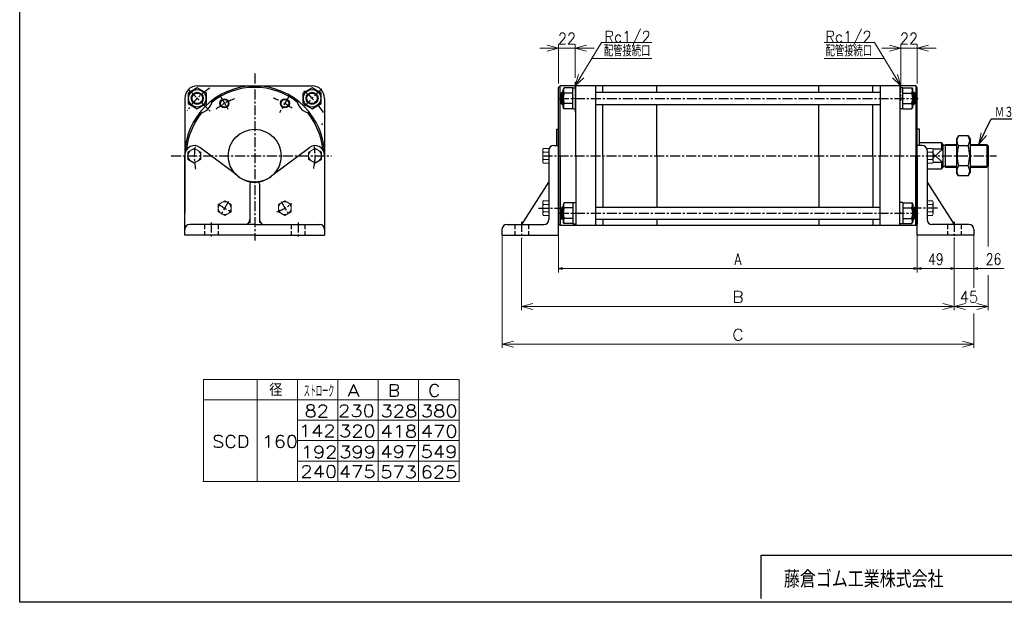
# Model space of a CAD drawing. Header units: millimetres. Extents: x -985 to 985, y -705 to 705.
# Tile 1 of 3: x -985 to 319, y -674 to 97. Entities that reach past the tile are written whole.
import ezdxf
from ezdxf.enums import TextEntityAlignment as Align

# ---------------------------------------------------------------- set-up
doc = ezdxf.new("R2010")
doc.units = ezdxf.units.MM
doc.header["$LTSCALE"] = 0.416667
doc.header["$PDSIZE"] = 1
for name, pattern in [('CENTER', [50.8, 31.75, -6.35, 6.35, -6.35]), ('DASHED', [19.05, 12.7, -6.35]), ('DIVIDE', [31.75, 12.7, -6.35, 0, -6.35, 0, -6.35])]:
    doc.linetypes.add(name, pattern=pattern)
doc.layers.add('ZUWAKU', color=7, linetype='Continuous')
doc.styles.add('dcStyle0', font='txt.shx', dxfattribs={"width": 0.8, "bigfont": 'bigfont'})
doc.dimstyles.new('DaDimRotatedStyle', dxfattribs={"dimtxt": 15, "dimasz": 5.000003, "dimexe": 5, "dimexo": 1.666667, "dimgap": 5, "dimtad": 3, "dimdsep": 46, "dimtxsty": 'dcStyle0', "dimblk1": 'OPEN30', "dimblk2": 'OPEN30', "dimsah": 1, "dimcen": 0.09, "dimclrd": 4, "dimclre": 4, "dimclrt": 4, "dimadec": 0, "dimazin": 2, "dimtfac": 1, "dimtdec": 4, "dimtmove": 0, "dimatfit": 0, "dimfxl": 1, "dimarcsym": 0})

# ---------------------------------------------------------------- blocks, each defined once
blk = doc.blocks.new('DC_GROUP_Φ160_1')
at = {"color": 4, "linetype": 'Continuous', "lineweight": 18}
for p, q in [((285.3, -67.5), (288.3, -52.3)), ((285.3, -67.5), (291.9, -54)), ((295.5, -55.8), (285.3, -67.5))]:
    blk.add_line(p, q, dxfattribs=at)
blk = doc.blocks.new('DC_GROUP_Φ160_2')
at = {"color": 4, "linetype": 'Continuous', "lineweight": 18}
for p, q in [((-249.2, 9.8), (-244.9, 24.7)), ((-249.2, 9.8), (-241.5, 22.6)), ((-238, 20.5), (-249.2, 9.8))]:
    blk.add_line(p, q, dxfattribs=at)
blk = doc.blocks.new('DC_GROUP_Φ160_3')
at = {"color": 4, "linetype": 'Continuous', "lineweight": 18}
for p, q in [((182, 9.8), (170.8, 20.5)), ((182, 9.8), (174.2, 22.6)), ((177.6, 24.7), (182, 9.8))]:
    blk.add_line(p, q, dxfattribs=at)
blk = doc.blocks.new('DC_GROUP_Φ160_6')
at = {"color": 4, "linetype": 'Continuous', "lineweight": 25}
for radius in [6, 5.1]:
    blk.add_circle((-633.8, -13.4), radius, dxfattribs=at)
blk = doc.blocks.new('DC_GROUP_Φ160_7')
at = {"color": 4, "linetype": 'Continuous', "lineweight": 25}
for radius in [6, 5.1]:
    blk.add_circle((-713.8, -13.4), radius, dxfattribs=at)
blk = doc.blocks.new('DC_GROUP_Φ160_8')
at = {"color": 4, "linetype": 'Continuous', "lineweight": 25}
for p, q in [((-749.8, 7.2), (-761.8, 0.2)), ((-761.8, 0.2), (-761.8, -13.6)), ((-737.8, 0.2), (-749.8, 7.2)), ((-737.8, -13.6), (-737.8, 0.2)), ((-761.8, -13.6), (-749.8, -20.6)), ((-749.8, -20.6), (-737.8, -13.6))]:
    blk.add_line(p, q, dxfattribs=at)
for radius in [11.5, 8, 7]:
    blk.add_circle((-749.8, -6.7), radius, dxfattribs=at)
blk = doc.blocks.new('DC_GROUP_Φ160_9')
at = {"color": 4, "linetype": 'Continuous', "lineweight": 25}
for p, q in [((-597.8, 7.1), (-609.8, 0.2)), ((-609.8, 0.2), (-609.8, -13.6)), ((-585.8, 0.2), (-597.8, 7.1)), ((-585.8, -13.6), (-585.8, 0.2)), ((-609.8, -13.6), (-597.8, -20.6)), ((-597.8, -20.6), (-585.8, -13.6))]:
    blk.add_line(p, q, dxfattribs=at)
for radius in [11.5, 8, 7]:
    blk.add_circle((-597.8, -6.7), radius, dxfattribs=at)
blk = doc.blocks.new('DC_GROUP_Φ160_10')
at = {"color": 4, "linetype": 'Continuous', "lineweight": 25}
for p, q in [((258.4, -56.2), (255.8, -60.7)), ((255.8, -60.7), (255.8, -104.7)), ((271.1, -56.2), (258.4, -56.2)), ((271.1, -56.2), (273.8, -60.7)), ((273.8, -60.7), (273.8, -104.7)), ((271.1, -69.4), (258.4, -69.4)), ((271.1, -96), (258.4, -96)), ((258.4, -109.3), (255.8, -104.7)), ((271.1, -109.3), (258.4, -109.3)), ((271.1, -109.3), (273.8, -104.7))]:
    blk.add_line(p, q, dxfattribs=at)
for centre, radius, start, end in [((268.1, -62.8), 11.8, 145.6111, 214.3889), ((261.4, -62.8), 11.8, 325.6111, 34.3889), ((300.3, -82.7), 43.9, 162.4111, 197.5889), ((229.3, -82.7), 43.9, 342.4111, 17.5889), ((268.1, -102.6), 11.8, 145.6111, 214.3889), ((261.4, -102.6), 11.8, 325.6111, 34.3889)]:
    blk.add_arc(centre, radius, start, end, dxfattribs=at)
blk = doc.blocks.new('DC_GROUP_Φ160_11')
at = {"color": 4, "linetype": 'Continuous', "lineweight": 25}
for p, q in [((-263.9, -144.9), (-265.2, -147.2)), ((-265.2, -147.2), (-265.2, -170.2)), ((-252.2, -144.9), (-263.9, -144.9)), ((-252.2, -151.8), (-263.9, -151.8)), ((-252.2, -144.7), (-252.2, -172.7)), ((-252.2, -144.7), (-248.2, -144.7)), ((-252.2, -144.9), (-252.2, -172.6)), ((-252.2, -165.6), (-263.9, -165.6)), ((-252.2, -159.3), (-248.2, -158.2)), ((-263.9, -172.6), (-265.2, -170.2)), ((-252.2, -172.6), (-263.9, -172.6)), ((-252.2, -172.7), (-248.2, -172.7))]:
    blk.add_line(p, q, dxfattribs=at)
for centre, radius, start, end in [((-246.9, -158.7), 18.3, 157.7807, 202.2193), ((-257.9, -148.3), 6.93, 150, 210), ((-257.9, -169.1), 6.93, 150, 210)]:
    blk.add_arc(centre, radius, start, end, dxfattribs=at)
blk = doc.blocks.new('DC_GROUP_Φ160_12')
at = {"color": 4, "linetype": 'Continuous', "lineweight": 25}
for p, q in [((184.8, -144.7), (180.8, -144.7)), ((184.8, -144.7), (184.8, -172.7)), ((184.8, -144.9), (184.8, -172.6)), ((184.8, -144.9), (196.4, -144.9)), ((184.8, -151.8), (196.4, -151.8)), ((196.4, -144.9), (197.8, -147.2)), ((197.8, -147.2), (197.8, -170.2)), ((184.8, -159.3), (180.8, -158.2)), ((184.8, -165.6), (196.4, -165.6)), ((184.8, -172.7), (180.8, -172.7)), ((184.8, -172.6), (196.4, -172.6)), ((196.4, -172.6), (197.8, -170.2))]:
    blk.add_line(p, q, dxfattribs=at)
for centre, radius, start, end in [((190.4, -148.3), 6.93, 330, 30), ((179.4, -158.7), 18.3, 337.7807, 22.2193), ((190.4, -169.1), 6.93, 330, 30)]:
    blk.add_arc(centre, radius, start, end, dxfattribs=at)
blk = doc.blocks.new('DC_GROUP_Φ160_13')
at = {"color": 4, "linetype": 'Continuous', "lineweight": 25}
for p, q in [((-263.9, 7.1), (-265.2, 4.8)), ((-265.2, -18.2), (-265.2, 4.8)), ((-252.2, 7.1), (-263.9, 7.1)), ((-252.2, 0.2), (-263.9, 0.2)), ((-252.2, -20.7), (-252.2, 7.3)), ((-252.2, 7.3), (-248.2, 7.3)), ((-252.2, -20.6), (-252.2, 7.1)), ((-252.2, -6.2), (-248.2, -7.3)), ((-263.9, -20.6), (-265.2, -18.2)), ((-252.2, -13.6), (-263.9, -13.6)), ((-252.2, -20.6), (-263.9, -20.6)), ((-252.2, -20.7), (-248.2, -20.7))]:
    blk.add_line(p, q, dxfattribs=at)
for centre, radius, start, end in [((-246.9, -6.7), 18.3, 157.7807, 202.2193), ((-257.9, 3.7), 6.93, 150, 210), ((-257.9, -17.1), 6.93, 150, 210)]:
    blk.add_arc(centre, radius, start, end, dxfattribs=at)
blk = doc.blocks.new('DC_GROUP_Φ160_14')
at = {"color": 4, "linetype": 'Continuous', "lineweight": 25}
for p, q in [((184.8, 7.3), (180.8, 7.3)), ((184.8, -20.7), (184.8, 7.3)), ((184.8, -20.6), (184.8, 7.1)), ((184.8, 7.1), (196.4, 7.1)), ((184.8, 0.2), (196.4, 0.2)), ((196.4, 7.1), (197.8, 4.8)), ((197.8, -18.2), (197.8, 4.8)), ((184.8, -6.2), (180.8, -7.3)), ((184.8, -20.7), (180.8, -20.7)), ((184.8, -13.6), (196.4, -13.6)), ((184.8, -20.6), (196.4, -20.6)), ((196.4, -20.6), (197.8, -18.2))]:
    blk.add_line(p, q, dxfattribs=at)
for centre, radius, start, end in [((190.4, 3.7), 6.93, 330, 30), ((179.4, -6.7), 18.3, 337.7807, 22.2193), ((190.4, -17.1), 6.93, 330, 30)]:
    blk.add_arc(centre, radius, start, end, dxfattribs=at)
blk = doc.blocks.new('DC_GROUP_Φ160_24')
at = {"color": 4, "linetype": 'Continuous', "lineweight": 18}
for p, q in [((-249.2, 59.8), (-234.2, 63.8)), ((-234.2, 55.8), (-249.2, 59.8)), ((-249.2, 59.8), (-234.2, 59.8))]:
    blk.add_line(p, q, dxfattribs=at)
blk = doc.blocks.new('DC_GROUP_Φ160_25')
at = {"color": 4, "linetype": 'Continuous', "lineweight": 18}
for p, q in [((-286.2, 63.8), (-271.2, 59.8)), ((-271.2, 59.8), (-286.2, 55.8)), ((-271.2, 59.8), (-286.2, 59.8))]:
    blk.add_line(p, q, dxfattribs=at)
blk = doc.blocks.new('DC_GROUP_Φ160_23')
at = {"color": 4, "linetype": 'Continuous', "lineweight": 13}
for p, q in [((-296.2, 59.8), (-271.2, 59.8)), ((-271.2, 12.8), (-271.2, 64.8)), ((-271.2, 59.8), (-249.2, 59.8)), ((-249.2, 20.3), (-249.2, 64.8)), ((-224.2, 59.8), (-249.2, 59.8))]:
    blk.add_line(p, q, dxfattribs=at)
at = {"linetype": 'Continuous'}
for name in ['DC_GROUP_Φ160_25', 'DC_GROUP_Φ160_24']:
    blk.add_blockref(name, (0, 0), dxfattribs=at)
at = {"color": 4, "style": 'dcStyle0', "width": 0.8}
blk.add_text('22', height=15, dxfattribs=at).set_placement((-272.2, 64.8), (-248.2, 64.8), align=Align.FIT)
blk = doc.blocks.new('DC_GROUP_Φ160_27')
at = {"color": 4, "linetype": 'Continuous', "lineweight": 18}
for p, q in [((203.8, 59.8), (218.8, 63.8)), ((218.8, 55.8), (203.8, 59.8)), ((203.8, 59.8), (218.8, 59.8))]:
    blk.add_line(p, q, dxfattribs=at)
blk = doc.blocks.new('DC_GROUP_Φ160_28')
at = {"color": 4, "linetype": 'Continuous', "lineweight": 18}
for p, q in [((166.8, 63.8), (181.8, 59.8)), ((181.8, 59.8), (166.8, 55.8)), ((181.8, 59.8), (166.8, 59.8))]:
    blk.add_line(p, q, dxfattribs=at)
blk = doc.blocks.new('DC_GROUP_Φ160_26')
at = {"color": 4, "linetype": 'Continuous', "lineweight": 13}
for p, q in [((156.8, 59.8), (181.8, 59.8)), ((181.8, 15.1), (181.8, 64.8)), ((181.8, 59.8), (203.8, 59.8)), ((203.8, 12.8), (203.8, 64.8)), ((228.8, 59.8), (203.8, 59.8))]:
    blk.add_line(p, q, dxfattribs=at)
at = {"linetype": 'Continuous'}
for name in ['DC_GROUP_Φ160_28', 'DC_GROUP_Φ160_27']:
    blk.add_blockref(name, (0, 0), dxfattribs=at)
at = {"color": 4, "style": 'dcStyle0', "width": 0.8}
blk.add_text('22', height=15, dxfattribs=at).set_placement((180.8, 64.8), (204.8, 64.8), align=Align.FIT)
blk = doc.blocks.new('DC_GROUP_Φ160_29')
at = {"color": 4, "linetype": 'Continuous', "lineweight": 13}
for p, q in [((-713.5, -142.3), (-722, -147.2)), ((-705, -147.2), (-713.5, -142.3)), ((-722, -147.2), (-722, -157)), ((-705, -157), (-705, -147.2)), ((-722, -157), (-713.5, -162)), ((-713.5, -162), (-705, -157))]:
    blk.add_line(p, q, dxfattribs=at)
blk.add_circle((-713.5, -152.1), 8.5, dxfattribs=at)
blk = doc.blocks.new('DC_GROUP_Φ160_30')
at = {"color": 4, "linetype": 'Continuous', "lineweight": 13}
for p, q in [((-633.8, -142.2), (-642.3, -147.1)), ((-625.3, -147.1), (-633.8, -142.2)), ((-642.3, -147.1), (-642.3, -156.9)), ((-625.3, -156.9), (-625.3, -147.1)), ((-642.3, -156.9), (-633.8, -161.8)), ((-633.8, -161.8), (-625.3, -156.9))]:
    blk.add_line(p, q, dxfattribs=at)
blk.add_circle((-633.8, -152), 8.5, dxfattribs=at)
blk = doc.blocks.new('DC_GROUP_Φ160_31')
at = {"color": 4, "linetype": 'Continuous', "lineweight": 13}
for p, q in [((-753.8, -72.9), (-762.3, -77.8)), ((-762.3, -77.8), (-762.3, -87.6)), ((-745.3, -77.8), (-753.8, -72.9)), ((-745.3, -87.6), (-745.3, -77.8)), ((-762.3, -87.6), (-753.8, -92.5)), ((-753.8, -92.5), (-745.3, -87.6))]:
    blk.add_line(p, q, dxfattribs=at)
blk.add_circle((-753.8, -82.7), 8.5, dxfattribs=at)
blk = doc.blocks.new('DC_GROUP_Φ160_32')
at = {"color": 4, "linetype": 'Continuous', "lineweight": 13}
for p, q in [((-593.8, -72.9), (-602.3, -77.8)), ((-602.3, -77.8), (-602.3, -87.6)), ((-585.3, -77.8), (-593.8, -72.9)), ((-585.3, -87.6), (-585.3, -77.8)), ((-602.3, -87.6), (-593.8, -92.5)), ((-593.8, -92.5), (-585.3, -87.6))]:
    blk.add_line(p, q, dxfattribs=at)
blk.add_circle((-593.8, -82.7), 8.5, dxfattribs=at)
blk = doc.blocks.new('DC_GROUP_Φ160_42')
at = {"color": 4, "linetype": 'Continuous', "lineweight": 13}
for p, q in [((-292.2, -75.4), (-292.2, -90.1)), ((-284.2, -72.9), (-291.3, -72.9)), ((-284.2, -77.8), (-291.3, -77.8)), ((-284.2, -72.9), (-284.2, -92.5)), ((-284.2, -87.6), (-291.3, -87.6)), ((-284.2, -92.5), (-291.3, -92.5))]:
    blk.add_line(p, q, dxfattribs=at)
for centre, radius, start, end in [((-288.5, -75.4), 3.78, 139.5701, 220.4299), ((-278.5, -82.7), 13.8, 159.1359, 200.8641), ((-288.5, -90.1), 3.78, 139.5701, 220.4299)]:
    blk.add_arc(centre, radius, start, end, dxfattribs=at)
blk = doc.blocks.new('DC_GROUP_Φ160_43')
at = {"color": 4, "linetype": 'Continuous', "lineweight": 13}
for p, q in [((-284.2, -142.2), (-291.3, -142.2)), ((-284.2, -142.2), (-284.2, -161.8)), ((-292.2, -144.6), (-292.2, -159.4)), ((-284.2, -147.1), (-291.3, -147.1)), ((-284.2, -156.9), (-291.3, -156.9)), ((-284.2, -161.8), (-291.3, -161.8))]:
    blk.add_line(p, q, dxfattribs=at)
for centre, radius, start, end in [((-288.5, -144.6), 3.78, 139.5701, 220.4299), ((-278.5, -152), 13.8, 159.1359, 200.8641), ((-288.5, -159.4), 3.78, 139.5701, 220.4299)]:
    blk.add_arc(centre, radius, start, end, dxfattribs=at)
blk = doc.blocks.new('DC_GROUP_Φ160_53')
at = {"color": 4, "linetype": 'Continuous', "lineweight": 18}
for p, q in [((-346.2, -332.1), (-331.2, -328.1)), ((-331.2, -336.1), (-346.2, -332.1)), ((-346.2, -332.1), (-331.2, -332.1))]:
    blk.add_line(p, q, dxfattribs=at)
blk = doc.blocks.new('DC_GROUP_Φ160_54')
at = {"color": 4, "linetype": 'Continuous', "lineweight": 18}
for p, q in [((263.8, -328.1), (278.8, -332.1)), ((278.8, -332.1), (263.8, -336.1)), ((278.8, -332.1), (263.8, -332.1))]:
    blk.add_line(p, q, dxfattribs=at)
blk = doc.blocks.new('DC_GROUP_Φ160_52')
at = {"color": 4, "linetype": 'Continuous', "lineweight": 13}
for p, q in [((-346.2, -187.7), (-346.2, -337.1)), ((278.8, -187.7), (278.8, -257.4)), ((278.8, -291.3), (278.8, -337.1)), ((-346.2, -332.1), (278.8, -332.1))]:
    blk.add_line(p, q, dxfattribs=at)
at = {"linetype": 'Continuous'}
for name in ['DC_GROUP_Φ160_53', 'DC_GROUP_Φ160_54']:
    blk.add_blockref(name, (0, 0), dxfattribs=at)
at = {"color": 4, "style": 'dcStyle0'}
blk.add_text('C', height=15, dxfattribs=at).set_placement((-41.2, -327.1), (-26.2, -327.1), align=Align.FIT)
blk = doc.blocks.new('DC_GROUP_Φ160_56')
at = {"color": 4, "linetype": 'Continuous', "lineweight": 18}
for p, q in [((-320.2, -282.1), (-305.2, -278.1)), ((-305.2, -286.1), (-320.2, -282.1)), ((-320.2, -282.1), (-305.2, -282.1))]:
    blk.add_line(p, q, dxfattribs=at)
blk = doc.blocks.new('DC_GROUP_Φ160_57')
at = {"color": 4, "linetype": 'Continuous', "lineweight": 18}
for p, q in [((237.8, -278.1), (252.8, -282.1)), ((252.8, -282.1), (237.8, -286.1)), ((252.8, -282.1), (237.8, -282.1))]:
    blk.add_line(p, q, dxfattribs=at)
blk = doc.blocks.new('DC_GROUP_Φ160_58')
at = {"color": 4, "linetype": 'Continuous', "lineweight": 18}
for p, q in [((252.8, -282.1), (267.8, -278.1)), ((267.8, -286.1), (252.8, -282.1)), ((252.8, -282.1), (267.8, -282.1))]:
    blk.add_line(p, q, dxfattribs=at)
blk = doc.blocks.new('DC_GROUP_Φ160_59')
at = {"color": 4, "linetype": 'Continuous', "lineweight": 18}
for p, q in [((282.8, -278.1), (297.8, -282.1)), ((297.8, -282.1), (282.8, -286.1)), ((297.8, -282.1), (282.8, -282.1))]:
    blk.add_line(p, q, dxfattribs=at)
blk = doc.blocks.new('DC_GROUP_Φ160_55')
at = {"color": 4, "linetype": 'Continuous', "lineweight": 13}
for p, q in [((297.8, -82.2), (297.8, -203)), ((-320.2, -192.7), (-320.2, -287.1)), ((252.8, -192.7), (252.8, -287.1)), ((297.8, -240.7), (297.8, -287.1)), ((-320.2, -282.1), (252.8, -282.1)), ((252.8, -282.1), (297.8, -282.1))]:
    blk.add_line(p, q, dxfattribs=at)
at = {"linetype": 'Continuous'}
for name in ['DC_GROUP_Φ160_56', 'DC_GROUP_Φ160_57', 'DC_GROUP_Φ160_58', 'DC_GROUP_Φ160_59']:
    blk.add_blockref(name, (0, 0), dxfattribs=at)
at = {"color": 4, "style": 'dcStyle0'}
blk.add_text('B', height=15, dxfattribs=at).set_placement((-41.2, -277.1), (-26.2, -277.1), align=Align.FIT)
at = {"color": 4, "style": 'dcStyle0', "width": 0.8}
blk.add_text('45', height=15, dxfattribs=at).set_placement((260.3, -277.1), (284.3, -277.1), align=Align.FIT)
blk = doc.blocks.new('DC_GROUP_Φ160_60')
at = {"color": 4, "linetype": 'Continuous', "lineweight": 13}
for p, q in [((216.8, -142.2), (223.9, -142.2)), ((216.8, -142.2), (216.8, -161.8)), ((216.8, -147.1), (223.9, -147.1)), ((224.8, -144.6), (224.8, -159.4)), ((216.8, -156.9), (223.9, -156.9)), ((216.8, -161.8), (223.9, -161.8))]:
    blk.add_line(p, q, dxfattribs=at)
for centre, radius, start, end in [((221, -144.6), 3.78, 319.5701, 40.4299), ((211, -152), 13.8, 339.1359, 20.8641), ((221, -159.4), 3.78, 319.5701, 40.4299)]:
    blk.add_arc(centre, radius, start, end, dxfattribs=at)
blk = doc.blocks.new('DC_GROUP_Φ160_61')
at = {"color": 4, "linetype": 'Continuous', "lineweight": 13}
for p, q in [((216.8, -72.9), (223.9, -72.9)), ((216.8, -72.9), (216.8, -92.5)), ((216.8, -77.8), (223.9, -77.8)), ((224.8, -75.4), (224.8, -90.1)), ((216.8, -87.6), (223.9, -87.6)), ((216.8, -92.5), (223.9, -92.5))]:
    blk.add_line(p, q, dxfattribs=at)
for centre, radius, start, end in [((221, -75.4), 3.78, 319.5701, 40.4299), ((211, -82.7), 13.8, 339.1359, 20.8641), ((221, -90.1), 3.78, 319.5701, 40.4299)]:
    blk.add_arc(centre, radius, start, end, dxfattribs=at)
blk = doc.blocks.new('_OPEN30')
at = {"color": 0, "linetype": 'ByBlock', "lineweight": -2}
for p, q in [((-1, 0.267949), (0, 0)), ((0, 0), (-1, -0.267949)), ((0, 0), (-1, 0))]:
    blk.add_line(p, q, dxfattribs=at)
blk = doc.blocks.new('*D65')
at = {"color": 4, "linetype": 'Continuous', "lineweight": 13}
for p, q in [((-271.2, -187.7), (-271.2, -237.1)), ((203.8, -187.7), (203.8, -237.1)), ((-271.2, -232.1), (203.8, -232.1))]:
    blk.add_line(p, q, dxfattribs=at)
at = {"color": 4, "xscale": 5.000004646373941, "yscale": 4.999982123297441}
for p, rotation in [((-271.2, -232.1), 180), ((203.8, -232.1), 360)]:
    blk.add_blockref('_OPEN30', p, dxfattribs=dict(at, rotation=rotation))
at = {"color": 4, "insert": (-33.7, -227.1), "char_height": 15, "width": 32.812, "attachment_point": 8, "style": 'dcStyle0'}
blk.add_mtext('\\T1.00;A', dxfattribs=at)
blk = doc.blocks.new('*D66')
at = {"color": 4, "linetype": 'Continuous', "lineweight": 13}
for p, q in [((203.8, -187.7), (203.8, -237.1)), ((252.8, -192.7), (252.8, -237.1)), ((203.8, -232.1), (252.8, -232.1))]:
    blk.add_line(p, q, dxfattribs=at)
at = {"color": 4, "xscale": 5.000004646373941, "yscale": 4.999982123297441}
for p, rotation in [((203.8, -232.1), 180), ((252.8, -232.1), 360)]:
    blk.add_blockref('_OPEN30', p, dxfattribs=dict(at, rotation=rotation))
at = {"color": 4, "insert": (228.3, -227.1), "char_height": 15, "width": 46.875, "attachment_point": 8, "style": 'dcStyle0'}
blk.add_mtext('\\T1.00;49', dxfattribs=at)
blk = doc.blocks.new('*D67')
at = {"color": 4, "linetype": 'Continuous', "lineweight": 13}
for p, q in [((252.8, -192.7), (252.8, -237.1)), ((278.8, -187.7), (278.8, -237.1)), ((244.4, -232.1), (252.8, -232.1)), ((278.8, -232.1), (252.8, -232.1)), ((318.7, -232.1), (278.8, -232.1))]:
    blk.add_line(p, q, dxfattribs=at)
at = {"color": 4, "xscale": 5.000004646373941, "yscale": 4.999982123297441}
for p, rotation in [((252.8, -232.1), 360), ((278.8, -232.1), 180)]:
    blk.add_blockref('_OPEN30', p, dxfattribs=dict(at, rotation=rotation))
at = {"color": 4, "insert": (294.5, -227.1), "char_height": 15, "width": 46.875, "attachment_point": 7, "style": 'dcStyle0'}
blk.add_mtext('\\T1.00;26', dxfattribs=at)

msp = doc.modelspace()

# ---------------------------------------------------------------- linework, layer by layer
at = {"color": 4, "linetype": 'Continuous', "lineweight": 13}
for p, q in [((-249.235, 9.785), (-214.361, 67.325)), ((-214.361, 67.325), (-147.926, 67.325)), ((147.092, 67.325), (80.656, 67.325)), ((181.965, 9.785), (147.092, 67.325)), ((-227.381, 45.844), (-147.926, 45.844)), ((160.111, 45.844), (80.656, 45.844)), ((-741.744, -378.762), (-403.142, -378.762)), ((-741.744, -378.762), (-741.744, -513.762)), ((-670.411, -378.762), (-670.411, -513.762)), ((-616.957, -378.762), (-616.957, -513.762)), ((-563.503, -378.762), (-563.503, -513.762)), ((-510.05, -378.762), (-510.05, -513.762)), ((-456.596, -378.762), (-456.596, -513.762)), ((-403.142, -378.762), (-403.142, -513.762)), ((-741.744, -405.762), (-403.142, -405.762)), ((-616.957, -432.762), (-403.142, -432.762)), ((-616.831, -459.762), (-403.142, -459.762)), ((-616.957, -486.762), (-403.142, -486.762)), ((-742.664, -513.762), (-403.142, -513.762))]:
    msp.add_line(p, q, dxfattribs=at)
at = {"color": 4, "linetype": 'CENTER', "lineweight": 25}
for p, q in [((-673.777, 26.354), (-673.777, -194.703)), ((-249.235, 15.307), (-249.235, -24.915)), ((-249.235, 14.346), (-249.235, -10.185)), ((181.765, 14.346), (181.765, -10.185)), ((-760.579, 4.088), (-732.885, -23.606)), ((-585.016, 6.046), (-608.864, -17.802)), ((-718.738, -4.84), (-708.286, -22.943)), ((-628.448, -4.204), (-641.014, -25.969)), ((-270.936, -6.715), (205.138, -6.715)), ((-784.467, -82.715), (-571.916, -82.715)), ((-292.672, -82.715), (308.634, -82.715)), ((-708.67, -143.152), (-718.628, -160.4)), ((-638.883, -143.152), (-628.925, -160.4)), ((-297.815, -151.997), (-269.151, -151.997)), ((230.345, -151.997), (201.681, -151.997)), ((-270.936, -158.715), (205.138, -158.715)), ((-731.277, -171.273), (-731.277, -190.667)), ((-616.277, -171.273), (-616.277, -190.667)), ((-320.235, -170.279), (-320.235, -192.694)), ((252.765, -170.279), (252.765, -192.694))]:
    msp.add_line(p, q, dxfattribs=at)
at = {"color": 4, "linetype": 'Continuous', "lineweight": 25}
for p, q in [((-749.777, 9.785), (-597.777, 9.785)), ((-269.235, 9.785), (-271.235, 7.785)), ((-271.235, -82.715), (-271.235, 7.785)), ((201.965, 9.785), (-269.235, 9.785)), ((-269.235, -82.715), (-269.235, 9.785)), ((-268.235, -0.215), (-266.735, 1.285)), ((-267.735, 0.285), (-265.235, 0.285)), ((-265.235, 1.285), (-266.735, 1.285)), ((-266.735, -14.715), (-266.735, 1.285)), ((-248.235, -82.715), (-248.235, 9.785)), ((-222.235, 9.785), (-222.235, -175.215)), ((-222.235, 1.285), (154.965, 1.285)), ((-212.535, 2.437), (-212.535, 9.785)), ((-212.535, 1.285), (-212.535, 9.785)), ((-141.135, 1.285), (-141.135, 9.785)), ((73.465, 1.285), (73.465, 9.785)), ((144.865, 1.285), (144.865, 9.785)), ((154.765, 9.785), (154.765, -82.715)), ((180.765, 9.785), (180.765, -82.715)), ((197.765, 1.285), (199.265, 1.285)), ((200.265, 0.285), (197.765, 0.285)), ((200.765, -0.215), (199.265, 1.285)), ((199.265, -14.715), (199.265, 1.285)), ((203.765, 7.785), (201.765, 9.785)), ((201.765, 9.785), (201.765, -82.715)), ((203.765, -82.715), (203.765, 7.785)), ((-766.277, -6.715), (-766.277, -158.715)), ((-581.277, -6.715), (-581.277, -158.715)), ((-268.235, -13.215), (-268.235, -0.215)), ((200.765, -13.215), (200.765, -0.215)), ((-268.235, -13.215), (-266.735, -14.715)), ((-267.735, -13.715), (-265.235, -13.715)), ((-265.235, -14.715), (-266.735, -14.715)), ((-222.235, -14.715), (154.965, -14.715)), ((-212.535, -82.715), (-212.535, -14.715)), ((-141.135, -82.715), (-141.135, -14.715)), ((73.465, -82.715), (73.465, -14.715)), ((144.865, -82.715), (144.865, -14.715)), ((200.265, -13.715), (197.765, -13.715)), ((197.765, -14.715), (199.265, -14.715)), ((200.765, -13.215), (199.265, -14.715)), ((285.336, -67.503), (301.658, -33.837)), ((301.658, -33.837), (392.643, -33.837)), ((-274.235, -47.715), (-274.235, -69.215)), ((-274.235, -47.715), (-271.235, -47.715)), ((206.765, -47.715), (203.765, -47.715)), ((206.765, -69.215), (206.765, -47.715)), ((-698.255, -107.731), (-746.277, -71.715)), ((-649.298, -107.731), (-601.277, -71.715)), ((-284.235, -75.715), (-284.235, -167.215)), ((-277.735, -69.215), (-271.235, -69.215)), ((-271.235, -187.715), (-271.235, -69.215)), ((210.265, -69.215), (203.765, -69.215)), ((203.765, -187.715), (203.765, -69.215)), ((206.765, -65.215), (235.765, -65.215)), ((216.765, -75.715), (216.765, -167.215)), ((224.765, -73.715), (237.765, -73.715)), ((237.765, -73.715), (224.765, -85.415)), ((237.765, -67.215), (235.765, -65.215)), ((235.765, -65.215), (235.765, -73.715)), ((237.765, -67.215), (235.765, -65.215)), ((237.765, -67.215), (237.765, -98.215)), ((237.765, -68.715), (240.69, -68.715)), ((240.69, -67.715), (255.776, -67.715)), ((240.69, -68.715), (255.776, -68.715)), ((240.765, -67.715), (240.765, -97.715)), ((273.776, -67.715), (295.765, -67.715)), ((273.776, -68.715), (296.765, -68.715)), ((297.765, -69.715), (295.765, -67.715)), ((295.765, -67.715), (295.765, -97.715)), ((297.765, -69.715), (297.765, -95.715)), ((-766.277, -187.715), (-766.277, -81.715)), ((-581.277, -81.715), (-581.277, -187.715)), ((-271.235, -82.715), (-271.235, -173.215)), ((-269.235, -82.715), (-269.235, -175.215)), ((-248.235, -82.715), (-248.235, -175.215)), ((-212.535, -82.715), (-212.535, -150.715)), ((-141.135, -82.715), (-141.135, -150.715)), ((73.465, -82.715), (73.465, -150.715)), ((144.865, -82.715), (144.865, -150.715)), ((154.765, -175.215), (154.765, -82.715)), ((180.765, -175.215), (180.765, -82.715)), ((201.765, -175.215), (201.765, -82.715)), ((203.765, -82.715), (203.765, -173.215)), ((224.765, -80.015), (237.765, -91.715)), ((216.765, -100.215), (235.765, -100.215)), ((237.765, -91.715), (224.392, -91.715)), ((235.765, -91.715), (235.765, -100.215)), ((237.765, -98.215), (235.765, -100.215)), ((237.765, -96.715), (240.765, -96.715)), ((240.765, -96.715), (255.776, -96.715)), ((240.765, -97.715), (255.776, -97.715)), ((273.776, -96.715), (296.765, -96.715)), ((273.776, -97.715), (295.765, -97.715)), ((297.765, -95.715), (295.765, -97.715)), ((-680.277, -120.215), (-680.277, -171.503)), ((-667.277, -120.215), (-667.277, -171.503)), ((-284.553, -117.715), (-320.235, -173.715)), ((-284.235, -117.715), (-284.553, -117.715)), ((216.765, -117.715), (217.084, -117.715)), ((217.084, -117.715), (252.765, -173.715)), ((-268.235, -152.215), (-266.735, -150.715)), ((-268.235, -152.215), (-268.235, -165.215)), ((-267.735, -151.715), (-265.235, -151.715)), ((-265.235, -150.715), (-266.735, -150.715)), ((-266.735, -150.715), (-266.735, -166.715)), ((-222.235, -150.715), (154.965, -150.715)), ((197.765, -150.715), (199.265, -150.715)), ((200.265, -151.715), (197.765, -151.715)), ((200.765, -152.215), (199.265, -150.715)), ((199.265, -150.715), (199.265, -166.715)), ((200.765, -152.215), (200.765, -165.215)), ((-268.235, -165.215), (-266.735, -166.715)), ((-267.735, -165.715), (-265.235, -165.715)), ((-265.235, -166.715), (-266.735, -166.715)), ((-222.235, -166.715), (154.965, -166.715)), ((-212.535, -166.715), (-212.535, -175.215)), ((-212.535, -167.866), (-212.535, -175.215)), ((-141.135, -166.715), (-141.135, -175.215)), ((73.465, -166.715), (73.465, -175.215)), ((144.865, -166.715), (144.865, -175.215)), ((200.265, -165.715), (197.765, -165.715)), ((197.765, -166.715), (199.265, -166.715)), ((200.765, -165.215), (199.265, -166.715)), ((-673.777, -173.715), (-759.777, -173.715)), ((-673.777, -173.715), (-587.777, -173.715)), ((-346.235, -180.215), (-346.235, -187.715)), ((-339.735, -173.715), (-290.735, -173.715)), ((-269.235, -175.215), (-271.235, -173.215)), ((201.965, -175.215), (-269.235, -175.215)), ((203.765, -173.215), (201.765, -175.215)), ((272.265, -173.715), (223.265, -173.715)), ((278.765, -180.215), (278.765, -187.715)), ((-673.777, -187.715), (-766.277, -187.715)), ((-673.777, -187.715), (-581.277, -187.715)), ((-346.235, -187.715), (-271.235, -187.715)), ((278.765, -187.715), (203.765, -187.715))]:
    msp.add_line(p, q, dxfattribs=at)
at = {"color": 4, "linetype": 'DASHED', "lineweight": 25}
for p, q in [((-740.277, -174.715), (-740.277, -187.715)), ((-722.277, -174.715), (-722.277, -187.715)), ((-625.277, -174.715), (-625.277, -187.715)), ((-607.277, -174.715), (-607.277, -187.715)), ((-329.235, -174.715), (-329.235, -187.715)), ((-311.235, -174.715), (-311.235, -187.715)), ((243.765, -174.715), (243.765, -187.715)), ((261.765, -174.715), (261.765, -187.715))]:
    msp.add_line(p, q, dxfattribs=at)
at = {"color": 4, "linetype": 'Continuous', "lineweight": 25}
msp.add_circle((-673.777, -82.715), 35, dxfattribs=at)
for centre, radius, start, end in [((-749.777, -6.715), 16.5, 90, 180), ((-673.777, -82.715), 92.5, 360, 180), ((-673.777, -82.715), 90.5, 51.122972, 128.877028), ((-597.777, -6.715), 16.5, 0, 90), ((-749.791, -6.701), 20, 277.250758, 352.749242), ((-597.763, -6.701), 20, 187.250758, 262.749242), ((-673.777, -82.715), 90.5, 141.122972, 174.709282), ((-673.777, -82.715), 90.5, 5.290718, 38.877028), ((-753.777, -81.715), 12.5, 53.130102, 180), ((-593.777, -81.715), 12.5, 0, 126.869898), ((-277.735, -75.715), 6.5, 90, 180), ((210.265, -75.715), 6.5, 0, 90), ((-673.777, -82.715), 35, 225.622955, 270), ((-673.777, -82.715), 35, 270, 314.377045), ((-677.277, -120.215), 3, 111.017068, 180), ((-670.277, -120.215), 3, 0, 68.982932), ((-686.777, -167.215), 6.5, 270, 0), ((-660.777, -167.215), 6.5, 180, 270), ((-290.735, -167.215), 6.5, 270, 0), ((223.265, -167.215), 6.5, 180, 270), ((-759.777, -180.215), 6.5, 90, 180), ((-587.777, -180.215), 6.5, 0, 90), ((-339.735, -180.215), 6.5, 90, 180), ((272.265, -180.215), 6.5, 0, 90)]:
    msp.add_arc(centre, radius, start, end, dxfattribs=at)
at = {"color": 4, "linetype": 'CENTER', "lineweight": 25}
for centre, radius, start, end in [((-673.777, -82.715), 107.5, 123.663294, 146.3064), ((-673.777, -82.715), 107.5, 32.184902, 52.820468), ((-673.777, -82.715), 80, 109.376688, 129.539968), ((-673.777, -82.715), 80, 51.705347, 72.255726), ((-673.777, -83.729), 80, 170.891113, 191.959076), ((-673.777, -82.715), 80, 347.706228, 8.961598), ((-673.777, -83.729), 80, 351.744683, 9.054546), ((-673.777, -82.715), 80, 232.617425, 247.795639), ((-673.777, -82.715), 80, 291.656753, 308.075847)]:
    msp.add_arc(centre, radius, start, end, dxfattribs=at)
at = {"color": 4, "linetype": 'DIVIDE', "lineweight": 25}
msp.add_arc((-677.277, -120.215), 3, 90, 111.017068, dxfattribs=at)
at = {"color": 4, "linetype": 'Continuous'}
msp.add_point((-584.556, -40.764), dxfattribs=at)
at = {"layer": 'ZUWAKU', "color": 5, "linetype": 'Continuous', "lineweight": 25}
for p, q in [((-985, -673.75), (-985, 705)), ((985, -673.75), (-985, -673.75))]:
    msp.add_line(p, q, dxfattribs=at)
at = {"layer": 'ZUWAKU', "color": 4, "linetype": 'Continuous', "lineweight": 25}
for p, q in [((-2.942, -611.193), (952.058, -611.193)), ((-2.942, -668.517), (-2.942, -611.193))]:
    msp.add_line(p, q, dxfattribs=at)

# ---------------------------------------------------------------- block references
at = {"linetype": 'Continuous'}
for name in ['DC_GROUP_Φ160_23', 'DC_GROUP_Φ160_26', 'DC_GROUP_Φ160_2', 'DC_GROUP_Φ160_3', 'DC_GROUP_Φ160_8', 'DC_GROUP_Φ160_9', 'DC_GROUP_Φ160_13', 'DC_GROUP_Φ160_14', 'DC_GROUP_Φ160_7', 'DC_GROUP_Φ160_6', 'DC_GROUP_Φ160_10', 'DC_GROUP_Φ160_1', 'DC_GROUP_Φ160_31', 'DC_GROUP_Φ160_32', 'DC_GROUP_Φ160_42', 'DC_GROUP_Φ160_61', 'DC_GROUP_Φ160_55', 'DC_GROUP_Φ160_29', 'DC_GROUP_Φ160_30', 'DC_GROUP_Φ160_43', 'DC_GROUP_Φ160_60', 'DC_GROUP_Φ160_11', 'DC_GROUP_Φ160_12', 'DC_GROUP_Φ160_52']:
    msp.add_blockref(name, (0, 0), dxfattribs=at)

# ---------------------------------------------------------------- texts
at = {"color": 4, "style": 'dcStyle0'}
for s, height, width, p, p2 in [('Rc1/2', 15, 0.82, (-210.725, 67.325), (-149.225, 67.325)), ('Rc1/2', 15, 0.82, (81.855, 67.325), (143.355, 67.325)), ('配管接続口', 15, 0.683333, (-211.266, 48.701), (-149.766, 48.701)), ('配管接続口', 15, 0.683333, (82.396, 48.701), (143.896, 48.701)), ('Ｍ３０×１．５', 15, 0.666667, (306.458, -32.637), (390.458, -32.637)), ('   径', 16.2, 0.952381, (-701.659, -400.808), (-636.859, -400.808)), ('ストローク', 16.2, 0.416667, (-608.86, -402.166), (-568.36, -402.166))]:
    msp.add_text(s, height=height, dxfattribs=dict(at, width=width)).set_placement(p, p2, align=Align.FIT)
for s, p, p2 in [('A', (-550.938, -401.498), (-534.738, -401.498)), ('B', (-497.484, -401.498), (-481.284, -401.498)), ('C', (-444.03, -401.498), (-427.83, -401.498)), ('82', (-607.773, -428.551), (-575.373, -428.551)), ('230', (-563.255, -428.434), (-514.655, -428.434)), ('328', (-507.046, -428.498), (-458.446, -428.498)), ('380', (-453.592, -428.498), (-404.992, -428.498)), ('142', (-615.221, -454.908), (-566.621, -454.908)), ('320', (-562.018, -455.105), (-513.418, -455.105)), ('418', (-507.19, -455.498), (-458.59, -455.498)), ('470', (-453.736, -455.498), (-405.136, -455.498)), ('SCD 160', (-729.96, -468.998), (-616.56, -468.998)), ('192', (-612.778, -483.006), (-564.178, -483.006)), ('399', (-561.757, -482.777), (-513.157, -482.777)), ('497', (-507.334, -482.498), (-458.734, -482.498)), ('549', (-453.88, -482.498), (-405.28, -482.498)), ('240', (-613.151, -508.723), (-564.551, -508.723)), ('475', (-562.306, -509.105), (-513.706, -509.105)), ('573', (-507.477, -509.498), (-458.877, -509.498)), ('625', (-454.024, -509.498), (-405.424, -509.498))]:
    msp.add_text(s, height=16.2, dxfattribs=at).set_placement(p, p2, align=Align.FIT)
at = {"layer": 'ZUWAKU', "color": 4, "style": 'dcStyle0', "width": 0.783333}
msp.add_text('藤倉ゴム工業株式会社', height=22.5, dxfattribs=at).set_placement((27.122, -654.479), (238.622, -654.479), align=Align.FIT)

# ---------------------------------------------------------------- dimensions: what is measured, and where the dimension line sits
at = {"linetype": 'Continuous', "lineweight": 13}
dim = msp.add_linear_dim(base=(203.765, -232.105), p1=(-271.235, -186.048), p2=(203.765, -186.048), text='A', dimstyle='DaDimRotatedStyle', override={"dimtxt": 15, "dimasz": 5.000003, "dimexe": 5, "dimexo": 1.666667, "dimgap": 5, "dimtad": 3, "dimtih": 0, "dimtoh": 0, "dimdec": 2, "dimzin": 8, "dimtxsty": 'dcStyle0', "dimblk1": 'OPEN30', "dimblk2": 'OPEN30', "dimsah": 1, "dimclrd": 4, "dimclre": 4, "dimclrt": 4, "dimazin": 2, "dimtofl": 1, "dimatfit": 0, "dimtolj": 0, "dimtzin": 8}, dxfattribs=at)
dim.commit()
dim.dimension.update_dxf_attribs({"geometry": '*D65', "text_midpoint": (-33.735, -232.105)})
for p1, picture, middle in [((203.765, -186.048), '*D66', (228.265, -232.105)), ((278.765, -186.048), '*D67', (305.754, -232.105))]:
    dim = msp.add_linear_dim(base=(252.765, -232.105), p1=p1, p2=(252.765, -191.027), dimstyle='DaDimRotatedStyle', override={"dimtxt": 15, "dimasz": 5.000003, "dimexe": 5, "dimexo": 1.666667, "dimgap": 5, "dimtad": 3, "dimtih": 0, "dimtoh": 0, "dimdec": 2, "dimzin": 8, "dimtxsty": 'dcStyle0', "dimblk1": 'OPEN30', "dimblk2": 'OPEN30', "dimsah": 1, "dimclrd": 4, "dimclre": 4, "dimclrt": 4, "dimazin": 2, "dimtofl": 1, "dimatfit": 0, "dimtolj": 0, "dimtzin": 8}, dxfattribs=at)
    dim.commit()
    dim.dimension.update_dxf_attribs({"geometry": picture, "text_midpoint": middle})

doc.saveas('drawing.dxf')
